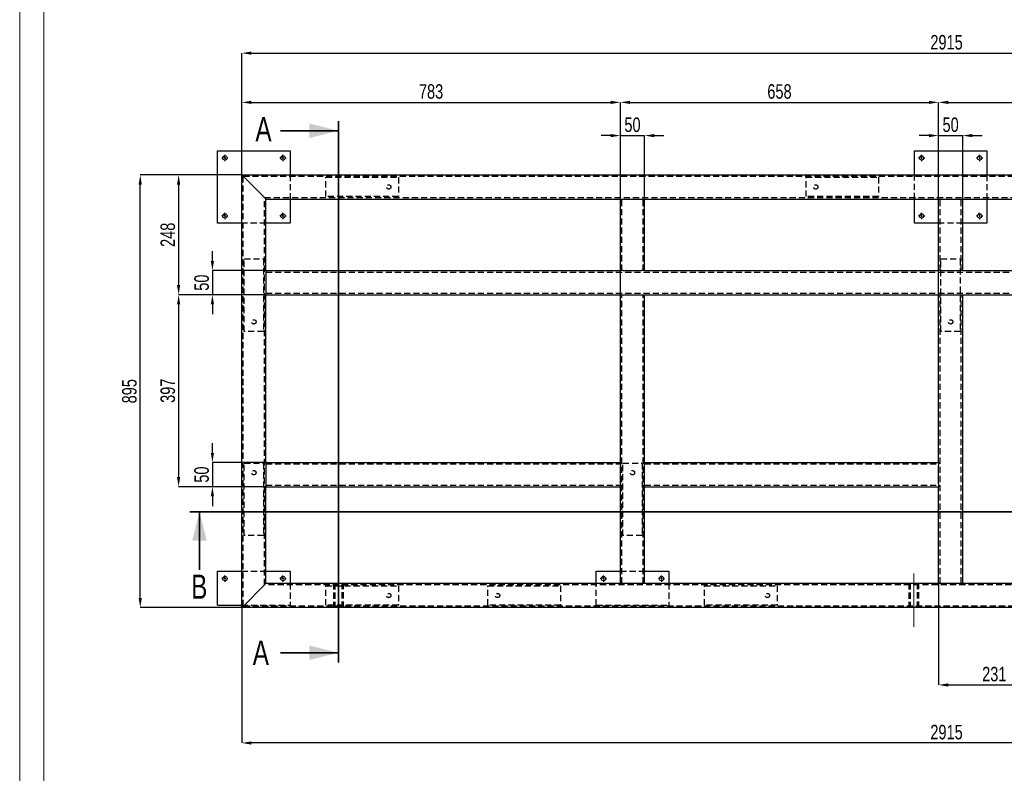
# Model space of a CAD drawing. Header units: millimetres. Extents: x 0 to 841, y 0 to 594.
# Tile 2 of 13: x 0 to 204, y 282 to 438. Entities that reach past the tile are written whole.
import ezdxf

# ---------------------------------------------------------------- set-up
doc = ezdxf.new("R2010")
doc.units = ezdxf.units.MM
doc.header["$PDSIZE"] = -1
doc.linetypes.add('CENTERX2', pattern=[20.32, 12.7, -2.54, 2.54, -2.54])
doc.linetypes.add('HIDDEN', pattern=[1.905, 1.27, -0.635])
for name, color, linetype in [('COTES', 1, 'Continuous'), ('TRAIT-MIXTES', 3, 'CENTERX2'), ('TRAIT-TIRET', 2, 'HIDDEN')]:
    doc.layers.add(name, color=color, linetype=linetype)
doc.layers.add('TRAIT-FORT', color=4, linetype='Continuous', lineweight=25)
doc.styles.add('SLDTEXTSTYLE0', font='TXT', dxfattribs={"width": 0.75})
doc.dimstyles.new('SLDDIMSTYLE0', dxfattribs={"dimtxt": 3, "dimasz": 2, "dimexe": 0, "dimexo": 0.0625, "dimgap": 0.75, "dimtad": 1, "dimdec": 0, "dimlfac": 10, "dimrnd": 1e-09, "dimzin": 12, "dimdsep": 46, "dimtxsty": 'SLDTEXTSTYLE0', "dimsah": 1, "dimcen": 0.09, "dimadec": 0, "dimazin": 3, "dimtfac": 1, "dimtdec": 0, "dimtofl": 0, "dimtmove": 0, "dimatfit": 3, "dimfxl": 1, "dimfrac": 2, "dimtolj": 1, "dimtzin": 12, "dimarcsym": 0})
doc.dimstyles.new('SLDDIMSTYLE1', dxfattribs={"dimtxt": 3, "dimasz": 2, "dimexe": 0, "dimexo": 0.0625, "dimgap": 0.75, "dimtad": 1, "dimdec": 0, "dimlfac": 10, "dimrnd": 1e-09, "dimzin": 12, "dimdsep": 46, "dimtxsty": 'SLDTEXTSTYLE0', "dimsah": 1, "dimcen": 0.09, "dimadec": 0, "dimazin": 3, "dimtfac": 1, "dimtdec": 0, "dimtmove": 0, "dimatfit": 0, "dimfxl": 1, "dimfrac": 2, "dimtolj": 1, "dimtzin": 12, "dimarcsym": 0})

# ---------------------------------------------------------------- blocks, each defined once
blk = doc.blocks.new('_D')
at = {"layer": 'COTES', "color": 0, "lineweight": -2, "transparency": 16777216}
for p, q in [((45.87, 406.23), (24.93, 406.23)), ((24.93, 318.73), (24.93, 404.23)), ((45.87, 316.73), (24.93, 316.73))]:
    blk.add_line(p, q, dxfattribs=at)
at = {"layer": 'COTES', "color": 0, "transparency": 16777216}
for points in [[(24.6, 404.23), (25.26, 404.23), (24.93, 406.23)], [(24.6, 318.73), (25.26, 318.73), (24.93, 316.73)]]:
    blk.add_solid(points, dxfattribs=at)
at = {"layer": 'Defpoints', "color": 0, "transparency": 16777216}
for p in [(24.93, 406.23), (45.93, 406.23), (45.93, 316.73)]:
    blk.add_point(p, dxfattribs=at)
at = {"layer": 'COTES', "color": 0, "transparency": 16777216, "insert": (21.18, 361.48), "char_height": 3, "attachment_point": 2, "rotation": 90, "style": 'SLDTEXTSTYLE0'}
blk.add_mtext('\\A1;895', dxfattribs=at)
blk = doc.blocks.new('_D_1')
at = {"layer": 'COTES', "color": 0, "lineweight": -2, "transparency": 16777216}
for p, q in [((45.93, 316.66), (45.93, 288.73)), ((337.43, 316.66), (337.43, 288.73)), ((335.43, 288.73), (47.93, 288.73))]:
    blk.add_line(p, q, dxfattribs=at)
at = {"layer": 'COTES', "color": 0, "transparency": 16777216}
for points in [[(47.93, 289.06), (47.93, 288.39), (45.93, 288.73)], [(335.43, 289.06), (335.43, 288.39), (337.43, 288.73)]]:
    blk.add_solid(points, dxfattribs=at)
at = {"layer": 'Defpoints', "color": 0, "transparency": 16777216}
for p in [(45.93, 316.73), (337.43, 316.73), (45.93, 288.73)]:
    blk.add_point(p, dxfattribs=at)
at = {"layer": 'COTES', "color": 0, "transparency": 16777216, "insert": (191.68, 292.48), "char_height": 3, "attachment_point": 2, "style": 'SLDTEXTSTYLE0'}
blk.add_mtext('\\A1;2915', dxfattribs=at)
blk = doc.blocks.new('_D_2')
at = {"layer": 'COTES', "color": 0, "lineweight": -2, "transparency": 16777216}
for p, q in [((45.93, 406.29), (45.93, 421.23)), ((47.93, 421.23), (122.23, 421.23)), ((124.23, 381.49), (124.23, 421.23))]:
    blk.add_line(p, q, dxfattribs=at)
at = {"layer": 'COTES', "color": 0, "transparency": 16777216}
for points in [[(47.93, 421.56), (47.93, 420.89), (45.93, 421.23)], [(122.23, 421.56), (122.23, 420.89), (124.23, 421.23)]]:
    blk.add_solid(points, dxfattribs=at)
at = {"layer": 'Defpoints', "color": 0, "transparency": 16777216}
for p in [(124.23, 421.23), (45.93, 406.23), (124.23, 381.43)]:
    blk.add_point(p, dxfattribs=at)
at = {"layer": 'COTES', "color": 0, "transparency": 16777216, "insert": (85.08, 424.98), "char_height": 3, "attachment_point": 2, "style": 'SLDTEXTSTYLE0'}
blk.add_mtext('\\A1;783', dxfattribs=at)
blk = doc.blocks.new('_D_3')
at = {"layer": 'COTES', "color": 0, "lineweight": -2, "transparency": 16777216}
for p, q in [((124.23, 381.49), (124.23, 421.23)), ((126.23, 421.23), (188.03, 421.23)), ((190.03, 381.49), (190.03, 421.23))]:
    blk.add_line(p, q, dxfattribs=at)
at = {"layer": 'COTES', "color": 0, "transparency": 16777216}
for points in [[(126.23, 421.56), (126.23, 420.89), (124.23, 421.23)], [(188.03, 421.56), (188.03, 420.89), (190.03, 421.23)]]:
    blk.add_solid(points, dxfattribs=at)
at = {"layer": 'Defpoints', "color": 0, "transparency": 16777216}
for p in [(190.03, 421.23), (124.23, 381.43), (190.03, 381.43)]:
    blk.add_point(p, dxfattribs=at)
at = {"layer": 'COTES', "color": 0, "transparency": 16777216, "insert": (157.13, 424.98), "char_height": 3, "attachment_point": 2, "style": 'SLDTEXTSTYLE0'}
blk.add_mtext('\\A1;658', dxfattribs=at)
blk = doc.blocks.new('_D_4')
at = {"layer": 'COTES', "color": 0, "lineweight": -2, "transparency": 16777216}
for p, q in [((190.03, 381.49), (190.03, 421.23)), ((192.03, 421.23), (251.73, 421.23)), ((253.73, 381.49), (253.73, 421.23))]:
    blk.add_line(p, q, dxfattribs=at)
at = {"layer": 'COTES', "color": 0, "transparency": 16777216}
for points in [[(192.03, 421.56), (192.03, 420.89), (190.03, 421.23)], [(251.73, 421.56), (251.73, 420.89), (253.73, 421.23)]]:
    blk.add_solid(points, dxfattribs=at)
at = {"layer": 'Defpoints', "color": 0, "transparency": 16777216}
for p in [(253.73, 421.23), (190.03, 381.43), (253.73, 381.43)]:
    blk.add_point(p, dxfattribs=at)
at = {"layer": 'COTES', "color": 0, "transparency": 16777216, "insert": (221.88, 424.98), "char_height": 3, "attachment_point": 2, "style": 'SLDTEXTSTYLE0'}
blk.add_mtext('\\A1;637', dxfattribs=at)
blk = doc.blocks.new('_D_5')
at = {"layer": 'COTES', "color": 0, "lineweight": -2, "transparency": 16777216}
for p, q in [((190.03, 321.66), (190.03, 300.73)), ((213.1, 321.66), (213.1, 300.73)), ((192.03, 300.73), (211.1, 300.73))]:
    blk.add_line(p, q, dxfattribs=at)
at = {"layer": 'COTES', "color": 0, "transparency": 16777216}
for points in [[(192.03, 301.06), (192.03, 300.39), (190.03, 300.73)], [(211.1, 301.06), (211.1, 300.39), (213.1, 300.73)]]:
    blk.add_solid(points, dxfattribs=at)
at = {"layer": 'Defpoints', "color": 0, "transparency": 16777216}
for p in [(190.03, 321.73), (213.1, 321.73), (213.1, 300.73)]:
    blk.add_point(p, dxfattribs=at)
at = {"layer": 'COTES', "color": 0, "transparency": 16777216, "insert": (201.56, 304.48), "char_height": 3, "attachment_point": 2, "style": 'SLDTEXTSTYLE0'}
blk.add_mtext('\\A1;231', dxfattribs=at)
blk = doc.blocks.new('_D_9')
at = {"layer": 'COTES', "color": 0, "lineweight": -2, "transparency": 16777216}
for p, q in [((45.87, 406.23), (32.87, 406.23)), ((32.87, 404.23), (32.87, 383.43)), ((50.87, 381.43), (32.87, 381.43))]:
    blk.add_line(p, q, dxfattribs=at)
at = {"layer": 'COTES', "color": 0, "transparency": 16777216}
for points in [[(32.54, 404.23), (33.2, 404.23), (32.87, 406.23)], [(32.54, 383.43), (33.2, 383.43), (32.87, 381.43)]]:
    blk.add_solid(points, dxfattribs=at)
at = {"layer": 'Defpoints', "color": 0, "transparency": 16777216}
for p in [(45.93, 406.23), (32.87, 381.43), (50.93, 381.43)]:
    blk.add_point(p, dxfattribs=at)
at = {"layer": 'COTES', "color": 0, "transparency": 16777216, "insert": (29.12, 393.83), "char_height": 3, "attachment_point": 2, "rotation": 90, "style": 'SLDTEXTSTYLE0'}
blk.add_mtext('\\A1;248', dxfattribs=at)
blk = doc.blocks.new('_D_10')
at = {"layer": 'COTES', "color": 0, "lineweight": -2, "transparency": 16777216}
for p, q in [((50.87, 381.43), (32.87, 381.43)), ((32.87, 379.43), (32.87, 343.73)), ((50.87, 341.73), (32.87, 341.73))]:
    blk.add_line(p, q, dxfattribs=at)
at = {"layer": 'COTES', "color": 0, "transparency": 16777216}
for points in [[(32.54, 379.43), (33.2, 379.43), (32.87, 381.43)], [(32.54, 343.73), (33.2, 343.73), (32.87, 341.73)]]:
    blk.add_solid(points, dxfattribs=at)
at = {"layer": 'Defpoints', "color": 0, "transparency": 16777216}
for p in [(50.93, 381.43), (32.87, 341.73), (50.93, 341.73)]:
    blk.add_point(p, dxfattribs=at)
at = {"layer": 'COTES', "color": 0, "transparency": 16777216, "insert": (29.12, 361.58), "char_height": 3, "attachment_point": 2, "rotation": 90, "style": 'SLDTEXTSTYLE0'}
blk.add_mtext('\\A1;397', dxfattribs=at)
blk = doc.blocks.new('_D_11')
at = {"layer": 'COTES', "color": 0, "lineweight": -2, "transparency": 16777216}
for p, q in [((39.86, 388.43), (39.86, 390.43)), ((50.87, 386.43), (39.86, 386.43)), ((39.86, 386.43), (39.86, 381.43)), ((50.87, 381.43), (39.86, 381.43)), ((39.86, 379.43), (39.86, 377.43))]:
    blk.add_line(p, q, dxfattribs=at)
at = {"layer": 'COTES', "color": 0, "transparency": 16777216}
for points in [[(39.52, 388.43), (40.19, 388.43), (39.86, 386.43)], [(39.52, 379.43), (40.19, 379.43), (39.86, 381.43)]]:
    blk.add_solid(points, dxfattribs=at)
at = {"layer": 'Defpoints', "color": 0, "transparency": 16777216}
for p in [(50.93, 386.43), (39.86, 381.43), (50.93, 381.43)]:
    blk.add_point(p, dxfattribs=at)
at = {"layer": 'COTES', "color": 0, "transparency": 16777216, "insert": (36.11, 383.93), "char_height": 3, "attachment_point": 2, "rotation": 90, "style": 'SLDTEXTSTYLE0'}
blk.add_mtext('\\A1;50', dxfattribs=at)
blk = doc.blocks.new('_D_12')
at = {"layer": 'COTES', "color": 0, "lineweight": -2, "transparency": 16777216}
for p, q in [((39.86, 348.73), (39.86, 350.73)), ((50.87, 346.73), (39.86, 346.73)), ((39.86, 346.73), (39.86, 341.73)), ((50.87, 341.73), (39.86, 341.73)), ((39.86, 339.73), (39.86, 337.73))]:
    blk.add_line(p, q, dxfattribs=at)
at = {"layer": 'COTES', "color": 0, "transparency": 16777216}
for points in [[(39.52, 348.73), (40.19, 348.73), (39.86, 346.73)], [(39.52, 339.73), (40.19, 339.73), (39.86, 341.73)]]:
    blk.add_solid(points, dxfattribs=at)
at = {"layer": 'Defpoints', "color": 0, "transparency": 16777216}
for p in [(50.93, 346.73), (39.86, 341.73), (50.93, 341.73)]:
    blk.add_point(p, dxfattribs=at)
at = {"layer": 'COTES', "color": 0, "transparency": 16777216, "insert": (36.11, 344.23), "char_height": 3, "attachment_point": 2, "rotation": 90, "style": 'SLDTEXTSTYLE0'}
blk.add_mtext('\\A1;50', dxfattribs=at)
blk = doc.blocks.new('_D_13')
at = {"layer": 'COTES', "color": 0, "lineweight": -2, "transparency": 16777216}
for p, q in [((122.23, 414.35), (120.23, 414.35)), ((124.23, 401.29), (124.23, 414.35)), ((124.23, 414.35), (129.23, 414.35)), ((129.23, 401.29), (129.23, 414.35)), ((131.23, 414.35), (133.23, 414.35))]:
    blk.add_line(p, q, dxfattribs=at)
at = {"layer": 'COTES', "color": 0, "transparency": 16777216}
for points in [[(122.23, 414.68), (122.23, 414.02), (124.23, 414.35)], [(131.23, 414.68), (131.23, 414.02), (129.23, 414.35)]]:
    blk.add_solid(points, dxfattribs=at)
at = {"layer": 'Defpoints', "color": 0, "transparency": 16777216}
for p in [(129.23, 414.35), (124.23, 401.23), (129.23, 401.23)]:
    blk.add_point(p, dxfattribs=at)
at = {"layer": 'COTES', "color": 0, "transparency": 16777216, "insert": (126.73, 418.1), "char_height": 3, "attachment_point": 2, "style": 'SLDTEXTSTYLE0'}
blk.add_mtext('\\A1;50', dxfattribs=at)
blk = doc.blocks.new('_D_14')
at = {"layer": 'COTES', "color": 0, "lineweight": -2, "transparency": 16777216}
for p, q in [((188.03, 414.35), (186.03, 414.35)), ((190.03, 401.29), (190.03, 414.35)), ((190.03, 414.35), (195.03, 414.35)), ((195.03, 401.29), (195.03, 414.35)), ((197.03, 414.35), (199.03, 414.35))]:
    blk.add_line(p, q, dxfattribs=at)
at = {"layer": 'COTES', "color": 0, "transparency": 16777216}
for points in [[(188.03, 414.68), (188.03, 414.02), (190.03, 414.35)], [(197.03, 414.68), (197.03, 414.02), (195.03, 414.35)]]:
    blk.add_solid(points, dxfattribs=at)
at = {"layer": 'Defpoints', "color": 0, "transparency": 16777216}
for p in [(195.03, 414.35), (190.03, 401.23), (195.03, 401.23)]:
    blk.add_point(p, dxfattribs=at)
at = {"layer": 'COTES', "color": 0, "transparency": 16777216, "insert": (192.53, 418.1), "char_height": 3, "attachment_point": 2, "style": 'SLDTEXTSTYLE0'}
blk.add_mtext('\\A1;50', dxfattribs=at)
blk = doc.blocks.new('_D_16')
at = {"layer": 'COTES', "color": 0, "lineweight": -2, "transparency": 16777216}
for p, q in [((45.93, 406.29), (45.93, 431.41)), ((47.93, 431.41), (335.43, 431.41)), ((337.43, 406.29), (337.43, 431.41))]:
    blk.add_line(p, q, dxfattribs=at)
at = {"layer": 'COTES', "color": 0, "transparency": 16777216}
for points in [[(47.93, 431.74), (47.93, 431.07), (45.93, 431.41)], [(335.43, 431.74), (335.43, 431.07), (337.43, 431.41)]]:
    blk.add_solid(points, dxfattribs=at)
at = {"layer": 'Defpoints', "color": 0, "transparency": 16777216}
for p in [(337.43, 431.41), (45.93, 406.23), (337.43, 406.23)]:
    blk.add_point(p, dxfattribs=at)
at = {"layer": 'COTES', "color": 0, "transparency": 16777216, "insert": (191.68, 435.16), "char_height": 3, "attachment_point": 2, "style": 'SLDTEXTSTYLE0'}
blk.add_mtext('\\A1;2915', dxfattribs=at)
blk = doc.blocks.new('SW_CENTERMARKSYMBOL_0')
at = {"layer": 'TRAIT-MIXTES', "color": 0}
for p, q in [((-0.4, 0), (-0.65, 0)), ((0, 0), (-0.2, 0)), ((0, 0.4), (0, 0.65)), ((0, 0), (0, 0.2)), ((0, 0), (0, -0.2)), ((0, 0), (0.2, 0)), ((0.4, 0), (0.65, 0)), ((0, -0.4), (0, -0.65))]:
    blk.add_line(p, q, dxfattribs=at)
blk = doc.blocks.new('SW_CENTERMARKSYMBOL_1')
at = {"layer": 'TRAIT-MIXTES', "color": 0}
for p, q in [((-0.4, 0), (-0.65, 0)), ((0, 0), (-0.2, 0)), ((0, 0.4), (0, 0.65)), ((0, 0), (0, 0.2)), ((0, 0), (0, -0.2)), ((0, 0), (0.2, 0)), ((0.4, 0), (0.65, 0)), ((0, -0.4), (0, -0.65))]:
    blk.add_line(p, q, dxfattribs=at)
blk = doc.blocks.new('SW_CENTERMARKSYMBOL_2')
at = {"layer": 'TRAIT-MIXTES', "color": 0}
for p, q in [((-0.4, 0), (-0.65, 0)), ((0, 0), (-0.2, 0)), ((0, 0.4), (0, 0.65)), ((0, 0), (0, 0.2)), ((0, 0), (0, -0.2)), ((0, 0), (0.2, 0)), ((0.4, 0), (0.65, 0)), ((0, -0.4), (0, -0.65))]:
    blk.add_line(p, q, dxfattribs=at)
blk = doc.blocks.new('SW_CENTERMARKSYMBOL_3')
at = {"layer": 'TRAIT-MIXTES', "color": 0}
for p, q in [((-0.4, 0), (-0.65, 0)), ((0, 0), (-0.2, 0)), ((0, 0.4), (0, 0.65)), ((0, 0), (0, 0.2)), ((0, 0), (0, -0.2)), ((0, 0), (0.2, 0)), ((0.4, 0), (0.65, 0)), ((0, -0.4), (0, -0.65))]:
    blk.add_line(p, q, dxfattribs=at)
blk = doc.blocks.new('SW_CENTERMARKSYMBOL_4')
at = {"layer": 'TRAIT-MIXTES', "color": 0}
for p, q in [((-0.4, 0), (-0.65, 0)), ((0, 0), (-0.2, 0)), ((0, 0.4), (0, 0.65)), ((0, 0), (0, 0.2)), ((0, 0), (0, -0.2)), ((0, 0), (0.2, 0)), ((0.4, 0), (0.65, 0)), ((0, -0.4), (0, -0.65))]:
    blk.add_line(p, q, dxfattribs=at)
blk = doc.blocks.new('SW_CENTERMARKSYMBOL_5')
at = {"layer": 'TRAIT-MIXTES', "color": 0}
for p, q in [((-0.4, 0), (-0.65, 0)), ((0, 0), (-0.2, 0)), ((0, 0.4), (0, 0.65)), ((0, 0), (0, 0.2)), ((0, 0), (0, -0.2)), ((0, 0), (0.2, 0)), ((0.4, 0), (0.65, 0)), ((0, -0.4), (0, -0.65))]:
    blk.add_line(p, q, dxfattribs=at)
blk = doc.blocks.new('SW_CENTERMARKSYMBOL_10')
at = {"layer": 'TRAIT-MIXTES', "color": 0}
for p, q in [((-0.4, 0), (-0.65, 0)), ((0, 0), (-0.2, 0)), ((0, 0.4), (0, 0.65)), ((0, 0), (0, 0.2)), ((0, 0), (0, -0.2)), ((0, 0), (0.2, 0)), ((0.4, 0), (0.65, 0)), ((0, -0.4), (0, -0.65))]:
    blk.add_line(p, q, dxfattribs=at)
blk = doc.blocks.new('SW_CENTERMARKSYMBOL_11')
at = {"layer": 'TRAIT-MIXTES', "color": 0}
for p, q in [((-0.4, 0), (-0.65, 0)), ((0, 0), (-0.2, 0)), ((0, 0.4), (0, 0.65)), ((0, 0), (0, 0.2)), ((0, 0), (0, -0.2)), ((0, 0), (0.2, 0)), ((0.4, 0), (0.65, 0)), ((0, -0.4), (0, -0.65))]:
    blk.add_line(p, q, dxfattribs=at)
blk = doc.blocks.new('SW_CENTERMARKSYMBOL_12')
at = {"layer": 'TRAIT-MIXTES', "color": 0}
for p, q in [((-0.4, 0), (-0.65, 0)), ((0, 0), (-0.2, 0)), ((0, 0.4), (0, 0.65)), ((0, 0), (0, 0.2)), ((0, 0), (0, -0.2)), ((0, 0), (0.2, 0)), ((0.4, 0), (0.65, 0)), ((0, -0.4), (0, -0.65))]:
    blk.add_line(p, q, dxfattribs=at)
blk = doc.blocks.new('SW_CENTERMARKSYMBOL_13')
at = {"layer": 'TRAIT-MIXTES', "color": 0}
for p, q in [((-0.4, 0), (-0.65, 0)), ((0, 0), (-0.2, 0)), ((0, 0.4), (0, 0.65)), ((0, 0), (0, 0.2)), ((0, 0), (0, -0.2)), ((0, 0), (0.2, 0)), ((0.4, 0), (0.65, 0)), ((0, -0.4), (0, -0.65))]:
    blk.add_line(p, q, dxfattribs=at)
blk = doc.blocks.new('SW_CENTERMARKSYMBOL_18')
at = {"layer": 'TRAIT-MIXTES', "color": 0}
for p, q in [((-0.4, 0), (-0.65, 0)), ((0, 0), (-0.2, 0)), ((0, 0.4), (0, 0.65)), ((0, 0), (0, 0.2)), ((0, 0), (0, -0.2)), ((0, 0), (0.2, 0)), ((0.4, 0), (0.65, 0)), ((0, -0.4), (0, -0.65))]:
    blk.add_line(p, q, dxfattribs=at)
blk = doc.blocks.new('SW_CENTERMARKSYMBOL_19')
at = {"layer": 'TRAIT-MIXTES', "color": 0}
for p, q in [((-0.4, 0), (-0.65, 0)), ((0, 0), (-0.2, 0)), ((0, 0.4), (0, 0.65)), ((0, 0), (0, 0.2)), ((0, 0), (0, -0.2)), ((0, 0), (0.2, 0)), ((0.4, 0), (0.65, 0)), ((0, -0.4), (0, -0.65))]:
    blk.add_line(p, q, dxfattribs=at)

msp = doc.modelspace()

# ---------------------------------------------------------------- linework, layer by layer
at = {"lineweight": 18}
for p, q in [((0, 594), (0, 0)), ((5, 589), (5, 5))]:
    msp.add_line(p, q, dxfattribs=at)
at = {"lineweight": 35}
for p, q in [((65.93, 417.34), (65.93, 305.39)), ((53.93, 415.34), (65.93, 415.34)), ((352.36, 336.56), (35.18, 336.56)), ((37.18, 324.56), (37.18, 336.56)), ((53.93, 307.39), (65.93, 307.39))]:
    msp.add_line(p, q, dxfattribs=at)
for points in [[(65.93, 415.34), (59.93, 416.84), (59.93, 413.84)], [(37.18, 336.56), (35.68, 330.56), (38.68, 330.56)], [(65.93, 307.39), (59.93, 308.89), (59.93, 305.89)]]:
    msp.add_solid(points, dxfattribs=at)
at = {"layer": 'TRAIT-FORT', "lineweight": 25}
for p, q in [((40.93, 411.23), (55.93, 411.23)), ((40.93, 396.23), (40.93, 411.23)), ((55.93, 411.23), (55.93, 406.23)), ((185.03, 411.23), (200.03, 411.23)), ((185.03, 406.23), (185.03, 411.23)), ((200.03, 411.23), (200.03, 406.23)), ((45.93, 316.73), (45.93, 406.23)), ((45.93, 406.23), (337.43, 406.23)), ((50.33, 401.83), (46.53, 405.63)), ((50.93, 386.43), (50.93, 401.23)), ((50.93, 401.23), (124.23, 401.23)), ((55.93, 401.23), (55.93, 396.23)), ((124.23, 386.43), (124.23, 401.23)), ((124.23, 401.23), (124.83, 401.23)), ((124.83, 401.23), (128.63, 401.23)), ((128.63, 401.23), (129.23, 401.23)), ((129.23, 386.43), (129.23, 401.23)), ((129.23, 401.23), (190.03, 401.23)), ((185.03, 396.23), (185.03, 401.23)), ((190.03, 386.43), (190.03, 401.23)), ((190.03, 401.23), (190.63, 401.23)), ((190.63, 401.23), (194.43, 401.23)), ((194.43, 401.23), (195.03, 401.23)), ((195.03, 386.43), (195.03, 401.23)), ((195.03, 401.23), (253.73, 401.23)), ((200.03, 401.23), (200.03, 396.23)), ((45.93, 396.23), (40.93, 396.23)), ((55.93, 396.23), (50.93, 396.23)), ((190.03, 396.23), (185.03, 396.23)), ((200.03, 396.23), (195.03, 396.23)), ((50.93, 386.43), (124.23, 386.43)), ((50.93, 386.43), (50.93, 385.83)), ((50.93, 385.83), (50.93, 382.03)), ((124.83, 386.43), (124.23, 386.43)), ((124.83, 386.43), (128.63, 386.43)), ((129.23, 386.43), (128.63, 386.43)), ((129.23, 386.43), (190.03, 386.43)), ((190.63, 386.43), (190.03, 386.43)), ((190.63, 386.43), (194.43, 386.43)), ((195.03, 386.43), (194.43, 386.43)), ((195.03, 386.43), (253.73, 386.43)), ((50.93, 382.03), (50.93, 381.43)), ((50.93, 381.43), (124.23, 381.43)), ((50.93, 346.73), (50.93, 381.43)), ((124.23, 346.73), (124.23, 381.43)), ((124.23, 381.43), (124.83, 381.43)), ((124.83, 381.43), (128.63, 381.43)), ((128.63, 381.43), (129.23, 381.43)), ((129.23, 346.73), (129.23, 381.43)), ((129.23, 381.43), (190.03, 381.43)), ((190.03, 346.73), (190.03, 381.43)), ((190.03, 381.43), (190.63, 381.43)), ((190.63, 381.43), (194.43, 381.43)), ((194.43, 381.43), (195.03, 381.43)), ((195.03, 321.73), (195.03, 381.43)), ((195.03, 381.43), (213.1, 381.43)), ((50.93, 346.73), (124.23, 346.73)), ((50.93, 346.73), (50.93, 346.13)), ((124.23, 346.73), (124.23, 346.13)), ((129.23, 346.73), (190.03, 346.73)), ((129.23, 346.13), (129.23, 346.73)), ((190.03, 346.73), (190.03, 346.13)), ((50.93, 346.13), (50.93, 342.33)), ((124.23, 342.33), (124.23, 346.13)), ((129.23, 342.33), (129.23, 346.13)), ((190.03, 342.33), (190.03, 346.13)), ((50.93, 342.33), (50.93, 341.73)), ((124.23, 342.33), (124.23, 341.73)), ((129.23, 341.73), (129.23, 342.33)), ((190.03, 342.33), (190.03, 341.73)), ((50.93, 341.73), (124.23, 341.73)), ((50.93, 321.73), (50.93, 341.73)), ((124.23, 321.73), (124.23, 341.73)), ((129.23, 321.73), (129.23, 341.73)), ((129.23, 341.73), (190.03, 341.73)), ((190.03, 321.73), (190.03, 341.73)), ((40.93, 324.23), (45.93, 324.23)), ((40.93, 317.23), (40.93, 324.23)), ((50.93, 324.23), (55.93, 324.23)), ((55.93, 324.23), (55.93, 321.73)), ((119.23, 321.73), (119.23, 324.23)), ((119.23, 324.23), (124.23, 324.23)), ((129.23, 324.23), (134.23, 324.23)), ((134.23, 324.23), (134.23, 321.73)), ((46.53, 317.33), (50.33, 321.13)), ((124.23, 321.73), (50.93, 321.73)), ((124.83, 321.73), (124.23, 321.73)), ((128.63, 321.73), (124.83, 321.73)), ((129.23, 321.73), (128.63, 321.73)), ((190.03, 321.73), (129.23, 321.73)), ((190.63, 321.73), (190.03, 321.73)), ((194.43, 321.73), (190.63, 321.73)), ((195.03, 321.73), (194.43, 321.73)), ((213.1, 321.73), (195.03, 321.73)), ((40.93, 317.23), (45.93, 317.23)), ((337.43, 316.73), (45.93, 316.73))]:
    msp.add_line(p, q, dxfattribs=at)
at = {"layer": 'TRAIT-FORT', "lineweight": 25, "flags": 128}
for points in [[(46.53, 405.63), (46.41, 405.74), (46.3, 405.86), (46.2, 405.96), (46.11, 406.05), (46.03, 406.13), (45.98, 406.18), (45.94, 406.22), (45.93, 406.23)], [(46.53, 405.63), (46.43, 405.73), (46.33, 405.83), (46.23, 405.93), (46.15, 406.01), (46.07, 406.09), (46.01, 406.15), (45.97, 406.19), (45.94, 406.22), (45.93, 406.23)], [(50.93, 401.23), (50.92, 401.24), (50.89, 401.27), (50.83, 401.33), (50.76, 401.4), (50.66, 401.49), (50.56, 401.6), (50.45, 401.71), (50.33, 401.83)], [(50.93, 401.23), (50.92, 401.24), (50.89, 401.27), (50.83, 401.33), (50.76, 401.4), (50.66, 401.49), (50.56, 401.6), (50.45, 401.71), (50.33, 401.83)], [(50.33, 321.13), (50.45, 321.24), (50.56, 321.36), (50.66, 321.46), (50.76, 321.55), (50.83, 321.63), (50.89, 321.68), (50.92, 321.72), (50.93, 321.73)], [(50.33, 321.13), (50.45, 321.24), (50.56, 321.36), (50.66, 321.46), (50.76, 321.55), (50.83, 321.63), (50.89, 321.68), (50.92, 321.72), (50.93, 321.73)], [(45.93, 316.73), (45.94, 316.74), (45.97, 316.76), (46.01, 316.81), (46.07, 316.87), (46.15, 316.94), (46.23, 317.03), (46.33, 317.12), (46.43, 317.22), (46.53, 317.33)], [(45.93, 316.73), (45.94, 316.74), (45.98, 316.77), (46.03, 316.83), (46.11, 316.9), (46.2, 316.99), (46.3, 317.1), (46.41, 317.21), (46.53, 317.33)]]:
    msp.add_lwpolyline(points, dxfattribs=at)
at = {"layer": 'TRAIT-FORT', "lineweight": 25}
for centre in [(42.43, 409.73), (54.43, 409.73), (186.53, 409.73), (198.53, 409.73), (42.43, 397.73), (54.43, 397.73), (186.53, 397.73), (198.53, 397.73), (42.43, 322.73), (54.43, 322.73), (120.73, 322.73), (132.73, 322.73)]:
    msp.add_circle(centre, 0.45, dxfattribs=at)
at = {"layer": 'TRAIT-MIXTES', "lineweight": 18}
msp.add_line((184.93, 323.8), (184.93, 312.75), dxfattribs=at)
at = {"layer": 'TRAIT-TIRET'}
for p, q in [((46.23, 317.03), (46.23, 405.93)), ((46.23, 405.93), (337.13, 405.93)), ((55.93, 406.23), (55.93, 401.23)), ((63.33, 401.73), (63.33, 405.73)), ((63.33, 405.73), (78.33, 405.73)), ((78.33, 405.73), (78.33, 401.73)), ((162.63, 401.73), (162.63, 405.73)), ((162.63, 405.73), (177.63, 405.73)), ((177.63, 405.73), (177.63, 401.73)), ((185.03, 401.23), (185.03, 406.23)), ((200.03, 406.23), (200.03, 401.23)), ((50.63, 321.43), (50.63, 401.53)), ((50.63, 401.53), (332.73, 401.53)), ((78.33, 401.73), (63.33, 401.73)), ((124.53, 386.43), (124.53, 401.23)), ((128.93, 386.43), (128.93, 401.23)), ((177.63, 401.73), (162.63, 401.73)), ((190.33, 386.43), (190.33, 401.23)), ((194.73, 386.43), (194.73, 401.23)), ((50.93, 396.23), (45.93, 396.23)), ((195.03, 396.23), (190.03, 396.23)), ((46.43, 373.83), (46.43, 388.83)), ((46.43, 388.83), (50.43, 388.83)), ((50.43, 388.83), (50.43, 373.83)), ((190.53, 388.83), (194.53, 388.83)), ((190.53, 373.83), (190.53, 388.83)), ((194.53, 388.83), (194.53, 373.83)), ((50.93, 386.13), (332.43, 386.13)), ((50.93, 381.73), (332.43, 381.73)), ((124.53, 321.73), (124.53, 381.43)), ((128.93, 321.73), (128.93, 381.43)), ((190.33, 321.73), (190.33, 381.43)), ((194.73, 321.73), (194.73, 381.43)), ((50.43, 373.83), (46.43, 373.83)), ((194.53, 373.83), (190.53, 373.83)), ((46.43, 331.63), (46.43, 346.63)), ((46.43, 346.63), (50.43, 346.63)), ((50.43, 346.63), (50.43, 331.63)), ((50.93, 346.43), (124.23, 346.43)), ((124.73, 331.63), (124.73, 346.63)), ((124.73, 346.63), (128.73, 346.63)), ((128.73, 346.63), (128.73, 331.63)), ((129.23, 346.43), (190.03, 346.43)), ((50.93, 342.03), (124.23, 342.03)), ((129.23, 342.03), (190.03, 342.03)), ((50.43, 331.63), (46.43, 331.63)), ((128.73, 331.63), (124.73, 331.63)), ((45.93, 324.23), (50.93, 324.23)), ((124.23, 324.23), (129.23, 324.23)), ((332.73, 321.43), (50.63, 321.43)), ((55.93, 321.73), (55.93, 317.23)), ((63.33, 321.23), (78.33, 321.23)), ((63.33, 317.23), (63.33, 321.23)), ((64.88, 321.73), (64.88, 321.43)), ((64.88, 321.73), (64.88, 316.73)), ((65.18, 321.73), (65.18, 316.73)), ((66.68, 316.73), (66.68, 321.73)), ((66.98, 321.43), (66.98, 321.73)), ((66.98, 316.73), (66.98, 321.73)), ((78.33, 321.23), (78.33, 317.23)), ((96.83, 321.23), (111.83, 321.23)), ((96.83, 317.23), (96.83, 321.23)), ((111.83, 321.23), (111.83, 317.23)), ((119.23, 317.23), (119.23, 321.73)), ((134.23, 321.73), (134.23, 317.23)), ((141.63, 321.23), (156.63, 321.23)), ((141.63, 317.23), (141.63, 321.23)), ((156.63, 321.23), (156.63, 317.23)), ((183.88, 321.73), (183.88, 321.43)), ((183.88, 321.73), (183.88, 316.73)), ((184.18, 321.73), (184.18, 316.73)), ((185.68, 316.73), (185.68, 321.73)), ((185.98, 321.43), (185.98, 321.73)), ((185.98, 316.73), (185.98, 321.73)), ((45.93, 317.23), (55.93, 317.23)), ((337.13, 317.03), (46.23, 317.03)), ((78.33, 317.23), (63.33, 317.23)), ((64.88, 317.03), (64.88, 316.73)), ((65.93, 316.73), (64.88, 316.73)), ((66.98, 316.73), (65.93, 316.73)), ((66.98, 316.73), (66.98, 317.03)), ((111.83, 317.23), (96.83, 317.23)), ((119.23, 317.23), (134.23, 317.23)), ((156.63, 317.23), (141.63, 317.23)), ((183.88, 317.03), (183.88, 316.73)), ((184.93, 316.73), (183.88, 316.73)), ((185.98, 316.73), (184.93, 316.73)), ((185.98, 316.73), (185.98, 317.03))]:
    msp.add_line(p, q, dxfattribs=at)
for centre in [(76.33, 403.73), (164.63, 403.73), (48.43, 375.83), (192.53, 375.83), (48.43, 344.63), (126.73, 344.63), (76.33, 319.23), (98.83, 319.23), (154.63, 319.23)]:
    msp.add_circle(centre, 0.45, dxfattribs=at)

# ---------------------------------------------------------------- block references
at = {"layer": 'TRAIT-MIXTES'}
for name, p in [('SW_CENTERMARKSYMBOL_11', (42.43, 409.73)), ('SW_CENTERMARKSYMBOL_12', (54.43, 409.73)), ('SW_CENTERMARKSYMBOL_3', (186.53, 409.73)), ('SW_CENTERMARKSYMBOL_4', (198.53, 409.73)), ('SW_CENTERMARKSYMBOL_10', (42.43, 397.73)), ('SW_CENTERMARKSYMBOL_13', (54.43, 397.73)), ('SW_CENTERMARKSYMBOL_2', (186.53, 397.73)), ('SW_CENTERMARKSYMBOL_5', (198.53, 397.73)), ('SW_CENTERMARKSYMBOL_18', (42.43, 322.73)), ('SW_CENTERMARKSYMBOL_19', (54.43, 322.73)), ('SW_CENTERMARKSYMBOL_0', (120.73, 322.73)), ('SW_CENTERMARKSYMBOL_1', (132.73, 322.73))]:
    msp.add_blockref(name, p, dxfattribs=at)

# ---------------------------------------------------------------- texts
at = {"char_height": 5, "attachment_point": 1, "style": 'SLDTEXTSTYLE0'}
for s, insert in [('A', (48.75, 418.17)), ('B', (35.47, 323.55)), ('A', (48.2, 309.89))]:
    msp.add_mtext(s, dxfattribs=dict(at, insert=insert))

# ---------------------------------------------------------------- dimensions: what is measured, and where the dimension line sits
at = {"layer": 'COTES'}
for base, p1, p2, dimstyle, picture, middle in [((337.43, 431.41), (45.93, 406.23), (337.43, 406.23), 'SLDDIMSTYLE0', '_D_16', (191.68, 431.41)), ((124.23, 421.23), (45.93, 406.23), (124.23, 381.43), 'SLDDIMSTYLE0', '_D_2', (85.08, 421.23)), ((190.03, 421.23), (124.23, 381.43), (190.03, 381.43), 'SLDDIMSTYLE0', '_D_3', (157.13, 421.23)), ((253.73, 421.23), (190.03, 381.43), (253.73, 381.43), 'SLDDIMSTYLE0', '_D_4', (221.88, 421.23)), ((129.23, 414.35), (124.23, 401.23), (129.23, 401.23), 'SLDDIMSTYLE1', '_D_13', (126.73, 414.35)), ((195.03, 414.35), (190.03, 401.23), (195.03, 401.23), 'SLDDIMSTYLE1', '_D_14', (192.53, 414.35)), ((213.1, 300.73), (190.03, 321.73), (213.1, 321.73), 'SLDDIMSTYLE0', '_D_5', (201.56, 300.73)), ((45.93, 288.73), (337.43, 316.73), (45.93, 316.73), 'SLDDIMSTYLE0', '_D_1', (191.68, 288.73))]:
    dim = msp.add_linear_dim(base=base, p1=p1, p2=p2, dimstyle=dimstyle, dxfattribs=at)
    dim.commit()
    dim.dimension.update_dxf_attribs({"geometry": picture, "text_midpoint": middle, "dimtype": 160})
for base, p1, p2, dimstyle, picture, middle in [((24.93, 406.23), (45.93, 316.73), (45.93, 406.23), 'SLDDIMSTYLE0', '_D', (24.93, 361.48)), ((32.87, 381.43), (45.93, 406.23), (50.93, 381.43), 'SLDDIMSTYLE0', '_D_9', (32.87, 393.83)), ((39.86, 381.43), (50.93, 386.43), (50.93, 381.43), 'SLDDIMSTYLE1', '_D_11', (39.86, 383.93)), ((32.87, 341.73), (50.93, 381.43), (50.93, 341.73), 'SLDDIMSTYLE0', '_D_10', (32.87, 361.58)), ((39.86, 341.73), (50.93, 346.73), (50.93, 341.73), 'SLDDIMSTYLE1', '_D_12', (39.86, 344.23))]:
    dim = msp.add_linear_dim(base=base, p1=p1, p2=p2, angle=90, dimstyle=dimstyle, dxfattribs=at)
    dim.commit()
    dim.dimension.update_dxf_attribs({"geometry": picture, "text_midpoint": middle, "dimtype": 160})

doc.saveas('drawing.dxf')
